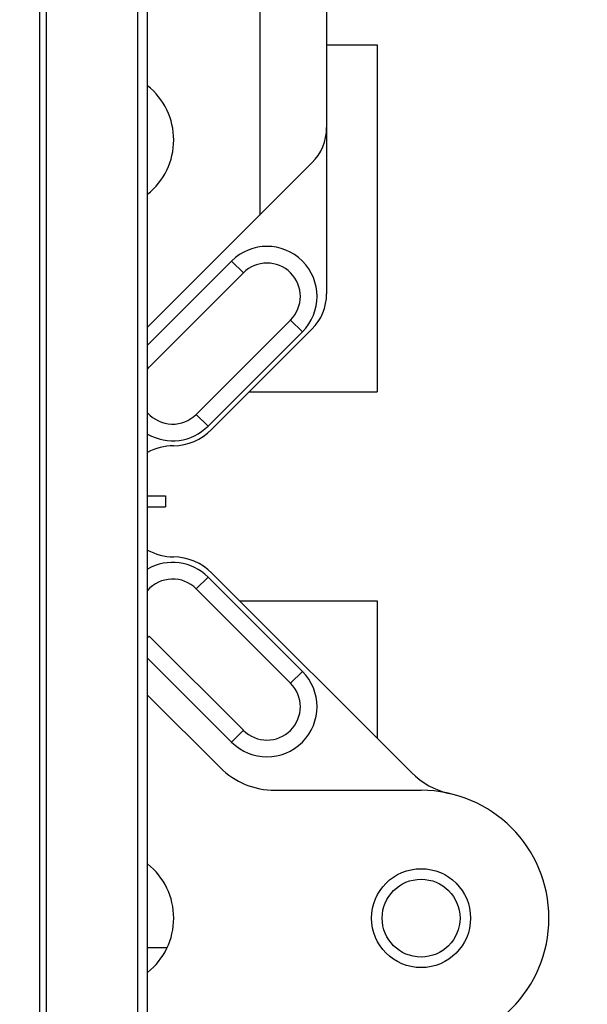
# Model space of a CAD drawing. Header units: inches. Extents: x 0.2 to 16.8, y 0.2 to 10.8.
# Tile 19 of 22: x 11.2 to 11.7, y 6.8 to 7.7. Entities that reach past the tile are written whole.
import ezdxf

# ---------------------------------------------------------------- set-up
doc = ezdxf.new("R2010")
doc.units = ezdxf.units.IN
doc.header["$LTSCALE"] = 0.935
doc.header["$MEASUREMENT"] = 0
doc.layers.get('0').update_dxf_attribs({"linetype": 'CONTINUOUS'})
doc.layers.add('DIMENSIONS', color=7, linetype='CONTINUOUS')
doc.styles.get("Standard").update_dxf_attribs({"font": 'txt', "width": 0.8})
doc.dimstyles.new('DIMSTYLE_2', dxfattribs={"dimtxt": 0.125, "dimasz": 0.18, "dimexe": 0.125, "dimexo": 0.0625, "dimgap": 0.0625, "dimtad": 0, "dimtih": 1, "dimtoh": 1, "dimzin": 4, "dimdsep": 46, "dimtxsty": 'STANDARD', "dimblk": '_FILLED', "dimblk1": '_FILLED', "dimblk2": '_FILLED', "dimcen": 0.09, "dimadec": 0, "dimazin": 0, "dimtp": 0.01, "dimtm": 0.01, "dimtfac": 1, "dimtofl": 0, "dimtmove": 0, "dimatfit": 3, "dimldrblk": '_FILLED', "dimfxl": 1, "dimtolj": 1, "dimtzin": 4, "dimarcsym": 0})

# ---------------------------------------------------------------- blocks, each defined once
blk = doc.blocks.new('_FILLED')
at = {"color": 0, "linetype": 'BYBLOCK'}
blk.add_solid([(0, 0), (-1, 0.1736), (-1, -0.1736)], dxfattribs=at)
blk = doc.blocks.new('*D28')
at = {"layer": 'DIMENSIONS', "color": 2, "linetype": 'CONTINUOUS'}
for p, q in [((11.18616, 8.67958), (12.8358, 8.67958)), ((12.7108, 8.67958), (12.7108, 6.27108)), ((12.7108, 3.61258), (12.7108, 6.02108)), ((11.18616, 3.61258), (12.8358, 3.61258))]:
    blk.add_line(p, q, dxfattribs=at)
at = {"layer": 'DIMENSIONS', "color": 2, "linetype": 'CONTINUOUS', "xscale": 0.18, "yscale": 0.18, "zscale": 0.18}
for p, rotation in [((12.7108, 8.67958), 90), ((12.7108, 3.61258), 270)]:
    blk.add_blockref('_FILLED', p, dxfattribs=dict(at, rotation=rotation))
at = {"layer": 'DIMENSIONS', "color": 2, "linetype": 'CONTINUOUS', "insert": (12.7108, 6.20858), "char_height": 0.125, "width": 1.225, "attachment_point": 2, "line_spacing_factor": 0.9}
blk.add_mtext('5.07{\\Ftxt.shx;\\W1.000000;\\H0.125000; }[128.7]', dxfattribs=at)

msp = doc.modelspace()

# ---------------------------------------------------------------- linework, layer by layer
at = {"color": 9, "linetype": 'CONTINUOUS'}
for p, q in [((11.22952, 8.14758), (11.22952, 4.14758)), ((11.2358, 4.14758), (11.2358, 8.14758)), ((11.3177, 8.14758), (11.3177, 4.14758)), ((11.42766, 7.83239), (11.42766, 7.52855)), ((11.40223, 7.48714), (11.41283, 7.47653)), ((11.45526, 7.43411), (11.46586, 7.4235)), ((11.38101, 7.33865), (11.37041, 7.34925)), ((11.37041, 7.1923), (11.38101, 7.2029)), ((11.32666, 7.14855), (11.32798, 7.14987)), ((11.46586, 7.11805), (11.45526, 7.10745)), ((11.41283, 7.06502), (11.40223, 7.05441))]:
    msp.add_line(p, q, dxfattribs=at)
at = {"color": 7, "linetype": 'CONTINUOUS'}
for p, q in [((11.32666, 4.14758), (11.32666, 8.14758)), ((11.48766, 7.76311), (11.48766, 7.4577)), ((11.48766, 7.68157), (11.53311, 7.68157)), ((11.53311, 7.68157), (11.53311, 7.36957)), ((11.32666, 7.42755), (11.47448, 7.57537)), ((11.32666, 7.41157), (11.40223, 7.48714)), ((11.41283, 7.47653), (11.32798, 7.39168)), ((11.37041, 7.34925), (11.45526, 7.43411)), ((11.46586, 7.4235), (11.38101, 7.33865)), ((11.38412, 7.33553), (11.47448, 7.42589)), ((11.41817, 7.36957), (11.53311, 7.36957)), ((11.32666, 7.27607), (11.34266, 7.27607)), ((11.34266, 7.27607), (11.34266, 7.26607)), ((11.32666, 7.26607), (11.34266, 7.26607)), ((11.38101, 7.2029), (11.46586, 7.11805)), ((11.56397, 7.02702), (11.38455, 7.20644)), ((11.37041, 7.1923), (11.45526, 7.10745)), ((11.40941, 7.18157), (11.53311, 7.18157)), ((11.53311, 7.18157), (11.53311, 7.05788)), ((11.41283, 7.06502), (11.32798, 7.14987)), ((11.40223, 7.05441), (11.32666, 7.12998)), ((11.39185, 7.03158), (11.32666, 7.09677)), ((11.44135, 7.01107), (11.57266, 7.01107)), ((11.32666, 6.86957), (11.34422, 6.86957))]:
    msp.add_line(p, q, dxfattribs=at)
for radius in [0.0445, 0.035]:
    msp.add_circle((11.57266, 6.89607), radius, dxfattribs=at)
for centre, radius, start, end in [((11.28766, 7.59607), 0.0625, 308.62449, 51.37552), ((11.44266, 7.60719), 0.045, 315, 360), ((11.43404, 7.45532), 0.045, 315, 135), ((11.43404, 7.45532), 0.03, 315, 135), ((11.44266, 7.4577), 0.045, 315, 360), ((11.34919, 7.37047), 0.03, 135, 138.7186), ((11.34919, 7.37047), 0.03, 221.26175, 315), ((11.34919, 7.37047), 0.045, 239.94636, 315), ((11.34919, 7.37047), 0.0494, 270.84416, 315), ((11.35066, 7.27107), 0.05, 90.84416, 118.69077), ((11.35066, 7.27107), 0.05, 241.30928, 269.16089), ((11.34919, 7.17109), 0.05, 45, 89.16089), ((11.34919, 7.17109), 0.045, 45, 120.05816), ((11.34919, 7.17109), 0.03, 45, 138.73825), ((11.43404, 7.08623), 0.045, 225, 45), ((11.43404, 7.08623), 0.03, 225, 45), ((11.44135, 7.08107), 0.07, 225, 270), ((11.61347, 7.07652), 0.07, 225, 257.25633), ((11.57266, 6.89607), 0.115, 270, 90), ((11.28766, 6.89607), 0.0625, 308.62449, 51.37552)]:
    msp.add_arc(centre, radius, start, end, dxfattribs=at)

# ---------------------------------------------------------------- dimensions: what is measured, and where the dimension line sits
at = {"layer": 'DIMENSIONS', "color": 2, "linetype": 'CONTINUOUS'}
dim = msp.add_linear_dim(base=(12.7108, 8.67958), p1=(11.12366, 3.61258), p2=(11.12366, 8.67958), angle=90, dimstyle='DIMSTYLE_2', dxfattribs=at)
dim.commit()
dim.dimension.update_dxf_attribs({"geometry": '*D28', "text_midpoint": (12.7108, 6.14608), "dimtype": 160})

doc.saveas('drawing.dxf')
